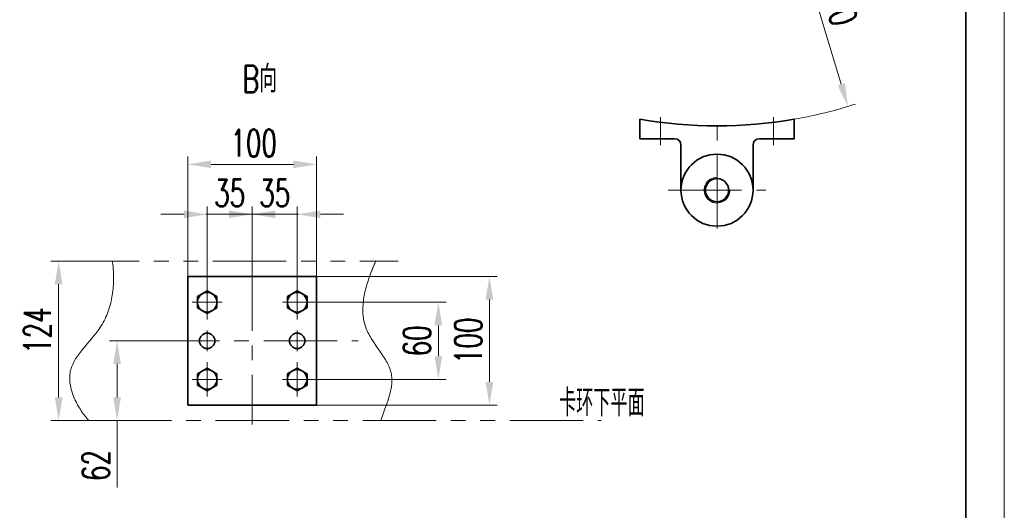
# Model space of a CAD drawing. Header units: millimetres. Extents: x -150 to 2644, y -30 to 1752.
# Tile 5 of 6: x 1605 to 2370, y 854 to 1236. Entities that reach past the tile are written whole.
import ezdxf
from ezdxf.enums import TextEntityAlignment as Align

# ---------------------------------------------------------------- set-up
doc = ezdxf.new("R2010")
doc.units = ezdxf.units.MM
doc.header["$LTSCALE"] = 1.8
doc.linetypes.add('CENTER', pattern=[50.8, 31.75, -6.35, 6.35, -6.35])
doc.linetypes.add('PHANTOM', pattern=[63.5, 31.75, -6.35, 6.35, -6.35, 6.35, -6.35])
doc.layers.get('0').update_dxf_attribs({"lineweight": 35})
doc.layers.get('Defpoints').update_dxf_attribs({"lineweight": 35})
for name, color, linetype, lineweight in [('3中心线层', 1, 'CENTER', 15), ('YGJ波浪线', 3, 'Continuous', 15), ('YGJ粗实线', 7, 'Continuous', 35), ('YGJ细实线', 3, 'Continuous', 15), ('双点划线', 3, 'PHANTOM', 15), ('粗实线', 7, 'Continuous', 35), ('细实线', 2, 'Continuous', 15)]:
    doc.layers.add(name, color=color, linetype=linetype, lineweight=lineweight)
doc.styles.add('HC_GBDIM', font='romans.shx', dxfattribs={"width": 0.667, "bigfont": 'hzdx.shx'})
doc.styles.add('标准', font='romans.shx', dxfattribs={"width": 0.7, "bigfont": 'hzdx.shx'})
doc.dimstyles.new('HC_GBDIM', dxfattribs={"dimtxt": 3.5, "dimasz": 3, "dimexe": 1, "dimexo": 0, "dimgap": 1, "dimtad": 1, "dimdec": 0, "dimzin": 0, "dimdsep": 46, "dimtxsty": 'HC_GBDIM', "dimcen": 2.5, "dimclrd": 3, "dimclre": 3, "dimclrt": 2, "dimadec": 0, "dimazin": 0, "dimtfac": 0.714286, "dimtdec": 0, "dimtmove": 0, "dimatfit": 3, "dimfxl": 1, "dimtzin": 0, "dimlwd": -1, "dimlwe": -1, "dimarcsym": 0})

# ---------------------------------------------------------------- blocks, each defined once
blk = doc.blocks.new('*U122')
at = {"layer": 'YGJ粗实线'}
blk.add_line((390, 287), (390, 0), dxfattribs=at)
at = {"layer": 'YGJ细实线'}
blk.add_line((395, 292), (395, -5), dxfattribs=at)
blk = doc.blocks.new('*D174')
at = {"layer": 'Defpoints', "color": 0}
for p in [(1835.3, 1036.15), (1835.3, 936.15), (1969.74, 936.15)]:
    blk.add_point(p, dxfattribs=at)
at = {"layer": 'YGJ细实线', "color": 3}
for p, q in [((1835.3, 1036.15), (1975.74, 1036.15)), ((1969.74, 1018.15), (1969.74, 954.15)), ((1835.3, 936.15), (1975.74, 936.15))]:
    blk.add_line(p, q, dxfattribs=at)
for points in [[(1972.74, 1018.15), (1966.74, 1018.15), (1969.74, 1036.15)], [(1966.74, 954.15), (1972.74, 954.15), (1969.74, 936.15)]]:
    blk.add_solid(points, dxfattribs=at)
at = {"layer": 'YGJ细实线', "color": 2, "insert": (1953.24, 986.15), "char_height": 21, "attachment_point": 5, "rotation": 90, "style": 'HC_GBDIM'}
blk.add_mtext('100', dxfattribs=at)
blk = doc.blocks.new('*D175')
at = {"layer": 'Defpoints', "color": 0}
for p in [(1829.3, 1016.15), (1829.95, 956.15), (1930.03, 956.15)]:
    blk.add_point(p, dxfattribs=at)
at = {"layer": 'YGJ细实线', "color": 3}
for p, q in [((1829.3, 1016.15), (1936.03, 1016.15)), ((1930.03, 998.15), (1930.03, 974.15)), ((1829.95, 956.15), (1936.03, 956.15))]:
    blk.add_line(p, q, dxfattribs=at)
for points in [[(1933.03, 998.15), (1927.03, 998.15), (1930.03, 1016.15)], [(1927.03, 974.15), (1933.03, 974.15), (1930.03, 956.15)]]:
    blk.add_solid(points, dxfattribs=at)
at = {"layer": 'YGJ细实线', "color": 2, "insert": (1913.53, 986.15), "char_height": 21, "attachment_point": 5, "rotation": 90, "style": 'HC_GBDIM'}
blk.add_mtext('60', dxfattribs=at)
blk = doc.blocks.new('*D176')
at = {"layer": 'Defpoints', "color": 0}
for p in [(1710.38, 986.15), (1680.27, 924.15), (1721.01, 924.15)]:
    blk.add_point(p, dxfattribs=at)
at = {"layer": 'YGJ细实线', "color": 3}
for p, q in [((1710.38, 986.15), (1674.27, 986.15)), ((1680.27, 968.15), (1680.27, 942.15)), ((1721.01, 924.15), (1674.27, 924.15)), ((1680.27, 924.15), (1680.27, 872.14))]:
    blk.add_line(p, q, dxfattribs=at)
for points in [[(1683.27, 968.15), (1677.27, 968.15), (1680.27, 986.15)], [(1677.27, 942.15), (1683.27, 942.15), (1680.27, 924.15)]]:
    blk.add_solid(points, dxfattribs=at)
at = {"layer": 'YGJ细实线', "color": 2, "insert": (1663.77, 889.15), "char_height": 21, "attachment_point": 5, "rotation": 90, "style": 'HC_GBDIM'}
blk.add_mtext('62', dxfattribs=at)
blk = doc.blocks.new('*D177')
at = {"layer": 'Defpoints', "color": 0}
for p in [(1835.3, 1123.39), (1735.3, 1036.15), (1835.3, 1036.15)]:
    blk.add_point(p, dxfattribs=at)
at = {"layer": 'YGJ细实线', "color": 3}
for p, q in [((1735.3, 1036.15), (1735.3, 1129.39)), ((1835.3, 1036.15), (1835.3, 1129.39)), ((1753.3, 1123.39), (1817.3, 1123.39))]:
    blk.add_line(p, q, dxfattribs=at)
for points in [[(1753.3, 1126.39), (1753.3, 1120.39), (1735.3, 1123.39)], [(1817.3, 1120.39), (1817.3, 1126.39), (1835.3, 1123.39)]]:
    blk.add_solid(points, dxfattribs=at)
at = {"layer": 'YGJ细实线', "color": 2, "insert": (1786.45, 1139.89), "char_height": 21, "attachment_point": 5, "style": 'HC_GBDIM'}
blk.add_mtext('100', dxfattribs=at)
blk = doc.blocks.new('*D178')
at = {"layer": 'Defpoints', "color": 0}
for p in [(1785.3, 1084.54), (1785.3, 1051.15), (1750.3, 1025.92)]:
    blk.add_point(p, dxfattribs=at)
at = {"layer": 'YGJ细实线', "color": 3}
for p, q in [((1750.3, 1025.92), (1750.3, 1090.54)), ((1785.3, 1051.15), (1785.3, 1090.54)), ((1732.3, 1084.54), (1714.3, 1084.54)), ((1750.3, 1084.54), (1785.3, 1084.54)), ((1803.3, 1084.54), (1821.3, 1084.54))]:
    blk.add_line(p, q, dxfattribs=at)
for points in [[(1732.3, 1081.54), (1732.3, 1087.54), (1750.3, 1084.54)], [(1803.3, 1087.54), (1803.3, 1081.54), (1785.3, 1084.54)]]:
    blk.add_solid(points, dxfattribs=at)
at = {"layer": 'YGJ细实线', "color": 2, "insert": (1767.8, 1101.04), "char_height": 21, "attachment_point": 5, "style": 'HC_GBDIM'}
blk.add_mtext('35', dxfattribs=at)
blk = doc.blocks.new('*D179')
at = {"layer": 'Defpoints', "color": 0}
for p in [(1820.3, 1084.54), (1785.3, 1051.15), (1820.3, 1026.77)]:
    blk.add_point(p, dxfattribs=at)
at = {"layer": 'YGJ细实线', "color": 3}
for p, q in [((1785.3, 1051.15), (1785.3, 1090.54)), ((1820.3, 1026.77), (1820.3, 1090.54)), ((1767.3, 1084.54), (1749.3, 1084.54)), ((1785.3, 1084.54), (1820.3, 1084.54)), ((1838.3, 1084.54), (1856.3, 1084.54))]:
    blk.add_line(p, q, dxfattribs=at)
for points in [[(1767.3, 1081.54), (1767.3, 1087.54), (1785.3, 1084.54)], [(1838.3, 1087.54), (1838.3, 1081.54), (1820.3, 1084.54)]]:
    blk.add_solid(points, dxfattribs=at)
at = {"layer": 'YGJ细实线', "color": 2, "insert": (1802.8, 1101.04), "char_height": 21, "attachment_point": 5, "style": 'HC_GBDIM'}
blk.add_mtext('35', dxfattribs=at)
blk = doc.blocks.new('*D180')
at = {"layer": 'Defpoints', "color": 0}
for p in [(1640.38, 1048.15), (1634.85, 924.15), (1672.39, 924.15)]:
    blk.add_point(p, dxfattribs=at)
at = {"layer": 'YGJ细实线', "color": 3}
for p, q in [((1640.38, 1048.15), (1628.85, 1048.15)), ((1634.85, 1030.15), (1634.85, 942.15)), ((1672.39, 924.15), (1628.85, 924.15))]:
    blk.add_line(p, q, dxfattribs=at)
for points in [[(1637.85, 1030.15), (1631.85, 1030.15), (1634.85, 1048.15)], [(1631.85, 942.15), (1637.85, 942.15), (1634.85, 924.15)]]:
    blk.add_solid(points, dxfattribs=at)
at = {"layer": 'YGJ细实线', "color": 2, "insert": (1618.35, 994.08), "char_height": 21, "attachment_point": 5, "rotation": 90, "style": 'HC_GBDIM'}
blk.add_mtext('124', dxfattribs=at)
blk = doc.blocks.new('*D225')
at = {"layer": 'Defpoints', "color": 0}
for p in [(2146.67, 1503.3), (2248.52, 1168.45)]:
    blk.add_point(p, dxfattribs=at)
at = {"layer": 'YGJ细实线', "color": 3}
blk.add_line((2243.29, 1185.67), (2214.52, 1280.23), dxfattribs=at)
blk.add_arc((2146.67, 1503.3), 350, 279.87087, 287.90047, dxfattribs=at)
blk.add_solid([(2240.42, 1184.79), (2246.16, 1186.54), (2248.52, 1168.45)], dxfattribs=at)
at = {"layer": 'YGJ细实线', "color": 2, "insert": (2239.24, 1255.68), "char_height": 21, "attachment_point": 5, "rotation": 286.91824, "style": 'HC_GBDIM'}
blk.add_mtext('R350', dxfattribs=at)

msp = doc.modelspace()

# ---------------------------------------------------------------- linework, layer by layer
at = {"ltscale": 7}
for p, q in [((1735.3, 1036.15), (1835.3, 1036.15)), ((1735.3, 1036.15), (1735.3, 936.15)), ((1835.3, 1036.15), (1835.3, 936.15)), ((1750.3, 1024.95), (1742.69, 1020.55)), ((1742.69, 1020.55), (1742.69, 1011.76)), ((1757.92, 1020.55), (1750.3, 1024.95)), ((1757.92, 1011.76), (1757.92, 1020.55)), ((1820.3, 1024.95), (1812.69, 1020.55)), ((1812.69, 1020.55), (1812.69, 1011.76)), ((1827.92, 1020.55), (1820.3, 1024.95)), ((1827.92, 1011.76), (1827.92, 1020.55)), ((1741.3, 1016.15), (1741.3, 1016.15)), ((1742.69, 1011.76), (1750.3, 1007.36)), ((1750.3, 1007.36), (1757.92, 1011.76)), ((1812.69, 1011.76), (1820.3, 1007.36)), ((1820.3, 1007.36), (1827.92, 1011.76)), ((1829.3, 1016.15), (1829.3, 1016.15)), ((1750.3, 964.95), (1742.69, 960.55)), ((1757.92, 960.55), (1750.3, 964.95)), ((1820.3, 964.95), (1812.69, 960.55)), ((1827.92, 960.55), (1820.3, 964.95)), ((1742.69, 960.55), (1742.69, 951.76)), ((1757.92, 951.76), (1757.92, 960.55)), ((1812.69, 960.55), (1812.69, 951.76)), ((1827.92, 951.76), (1827.92, 960.55)), ((1741.3, 956.15), (1741.3, 956.15)), ((1742.69, 951.76), (1750.3, 947.36)), ((1750.3, 947.36), (1757.92, 951.76)), ((1812.69, 951.76), (1820.3, 947.36)), ((1820.3, 947.36), (1827.92, 951.76)), ((1829.3, 956.15), (1829.3, 956.15)), ((1735.3, 936.15), (1835.3, 936.15))]:
    msp.add_line(p, q, dxfattribs=at)
for centre, radius in [((1750.3, 1016.15), 7.62), ((1820.3, 1016.15), 7.62), ((1750.3, 986.15), 6), ((1820.3, 986.15), 6), ((1750.3, 956.15), 7.62), ((1820.3, 956.15), 7.62)]:
    msp.add_circle(centre, radius, dxfattribs=at)
at = {"layer": '3中心线层'}
for p, q in [((2102.67, 1160.18), (2102.67, 1138.3)), ((2146.65, 1073.4), (2146.65, 1158.3)), ((2190.64, 1160.18), (2190.64, 1138.3)), ((2108.65, 1103.3), (2184.65, 1103.3)), ((1785.3, 1051.15), (1785.3, 921.15)), ((1750.3, 1002.79), (1750.3, 1029.58)), ((1820.3, 1002.79), (1820.3, 1029.58)), ((1761.85, 1016.15), (1738.76, 1016.15)), ((1831.85, 1016.15), (1808.76, 1016.15)), ((1750.3, 994.15), (1750.3, 978.15)), ((1820.3, 994.15), (1820.3, 978.15)), ((1702.8, 986.15), (1867.8, 986.15)), ((1750.3, 942.76), (1750.3, 969.55)), ((1820.3, 942.79), (1820.3, 969.58)), ((1761.85, 956.12), (1738.76, 956.12)), ((1831.85, 956.15), (1808.76, 956.15))]:
    msp.add_line(p, q, dxfattribs=at)
at = {"layer": '双点划线'}
for p, q in [((1640.38, 1048.15), (1898.74, 1048.15)), ((1642.6, 924.15), (2056.53, 924.15))]:
    msp.add_line(p, q, dxfattribs=at)
at = {"layer": '双点划线', "ltscale": 8}
for points, knots in [([(1676.71, 1048.15), (1676.74, 1047.83), (1678.85, 1028.57), (1675.11, 997.02), (1633.92, 965.03), (1648.93, 934.61), (1658.19, 924.15)], [25.266163, 25.266163, 25.266163, 25.266163, 26.164058, 78.143735, 119.243732, 159.547925, 159.547925, 159.547925, 159.547925]), ([(1881.37, 1048.15), (1880.35, 1045.81), (1873.34, 1029.36), (1864.7, 995.16), (1902.56, 963.01), (1889.28, 936.07), (1885.25, 924.15)], [25.016822, 25.016822, 25.016822, 25.016822, 32.638961, 77.711565, 118.83468, 155.725812, 155.725812, 155.725812, 155.725812])]:
    msp.add_open_spline(points, degree=3, knots=knots, dxfattribs=at)
at = {"layer": '粗实线'}
for p, q in [((2086.67, 1143.3), (2086.67, 1158.48)), ((2206.67, 1143.3), (2206.67, 1158.48)), ((2086.67, 1143.3), (2113.65, 1143.3)), ((2179.65, 1143.3), (2206.67, 1143.3)), ((2118.65, 1103.3), (2118.65, 1138.3)), ((2174.65, 1138.3), (2174.65, 1103.3))]:
    msp.add_line(p, q, dxfattribs=at)
for radius in [28, 9]:
    msp.add_circle((2146.65, 1103.3), radius, dxfattribs=at)
for centre, radius, start, end in [((2146.67, 1503.3), 350, 260.12909, 279.87087), ((2113.65, 1138.3), 5, 0, 90), ((2179.65, 1138.3), 5, 90, 180)]:
    msp.add_arc(centre, radius, start, end, dxfattribs=at)
at = {"layer": '细实线'}
msp.add_arc((2146.65, 1103.3), 10, 87.75929, 3.00592, dxfattribs=at)

# ---------------------------------------------------------------- block references
at = {"layer": 'YGJ波浪线', "ltscale": 6, "xscale": 6, "yscale": 6, "zscale": 6}
msp.add_blockref('*U122', (0, 0), dxfattribs=at)

# ---------------------------------------------------------------- texts
at = {"layer": '细实线', "style": '标准'}
for s, width, p in [('B向', 0.7, (1791.09, 1190.88)), ('卡环下平面', 0.667, (2057.14, 939.06))]:
    msp.add_text(s, height=21, dxfattribs=dict(at, width=width)).set_placement(p, align=Align.MIDDLE)

# ---------------------------------------------------------------- dimensions: what is measured, and where the dimension line sits
at = {"layer": 'YGJ细实线'}
dim = msp.add_radius_dim(center=(2146.67, 1503.3), mpoint=(2248.52, 1168.45), dimstyle='HC_GBDIM', override={"dimscale": 6}, dxfattribs=at)
dim.commit()
dim.dimension.update_dxf_attribs({"geometry": '*D225', "text_midpoint": (2223.45, 1250.88), "dimtype": 164})
for base, p1, p2, picture, middle in [((1835.3, 1123.39), (1735.3, 1036.15), (1835.3, 1036.15), '*D177', (1786.45, 1123.39)), ((1785.3, 1084.54), (1750.3, 1025.92), (1785.3, 1051.15), '*D178', (1767.8, 1084.54)), ((1820.3, 1084.54), (1785.3, 1051.15), (1820.3, 1026.77), '*D179', (1802.8, 1084.54))]:
    dim = msp.add_linear_dim(base=base, p1=p1, p2=p2, dimstyle='HC_GBDIM', override={"dimscale": 6, "dimtxsty": 'HC_GBDIM'}, dxfattribs=at)
    dim.commit()
    dim.dimension.update_dxf_attribs({"geometry": picture, "text_midpoint": middle, "dimtype": 160})
for base, p1, p2, picture, middle in [((1634.85, 924.15), (1640.38, 1048.15), (1672.39, 924.15), '*D180', (1634.85, 994.08)), ((1969.74, 936.15), (1835.3, 1036.15), (1835.3, 936.15), '*D174', (1969.74, 986.15)), ((1930.03, 956.15), (1829.3, 1016.15), (1829.95, 956.15), '*D175', (1930.03, 986.15)), ((1680.27, 924.15), (1710.38, 986.15), (1721.01, 924.15), '*D176', (1680.27, 889.15))]:
    dim = msp.add_linear_dim(base=base, p1=p1, p2=p2, angle=90, dimstyle='HC_GBDIM', override={"dimscale": 6, "dimtxsty": 'HC_GBDIM'}, dxfattribs=at)
    dim.commit()
    dim.dimension.update_dxf_attribs({"geometry": picture, "text_midpoint": middle, "dimtype": 160})

doc.saveas('drawing.dxf')
